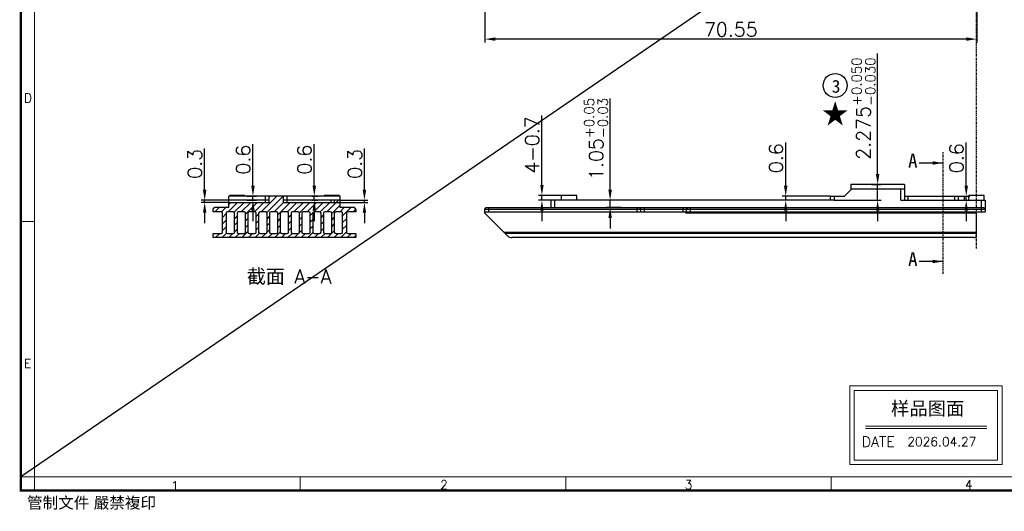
# Model space of a CAD drawing. Header units: inches. Extents: x 21485 to 22073, y -4353 to -4163.
# Tile 1 of 11: x 21485 to 21626, y -4353 to -4282. Entities that reach past the tile are written whole.
import ezdxf

# ---------------------------------------------------------------- set-up
doc = ezdxf.new("R2010")
doc.units = ezdxf.units.IN
doc.header["$LTSCALE"] = 0.64311
doc.header["$MEASUREMENT"] = 0
doc.header["$PDMODE"] = 3
doc.header["$PDSIZE"] = 0.3125
doc.linetypes.add('CENTER', pattern=[0.6, 0.375, -0.075, 0.075, -0.075])
doc.layers.get('0').update_dxf_attribs({"linetype": 'CONTINUOUS'})
doc.layers.get('Defpoints').update_dxf_attribs({"linetype": 'CONTINUOUS'})
doc.layers.add('图框', color=3, linetype='CONTINUOUS')
doc.styles.add('ITALICT', font='COMPLEX')
doc.styles.get("Standard").update_dxf_attribs({"font": 'txt.shx'})
doc.styles.add('TEXTSTYLE_2', font='txt')
doc.styles.add('TIMES', font='times.ttf')
doc.styles.add('宋体', font='txt')
doc.dimstyles.new('AVC 1.5', dxfattribs={"dimtxt": 2, "dimasz": 1.5, "dimexe": 0.5, "dimexo": 0, "dimgap": 0.39, "dimtad": 1, "dimdsep": 46, "dimtxsty": 'Standard', "dimcen": 0, "dimclrd": 2, "dimclre": 2, "dimclrt": 2, "dimadec": 1, "dimazin": 0, "dimtfac": 1, "dimtmove": 0, "dimatfit": 3, "dimfxl": 0, "dimtolj": 1, "dimtzin": 0, "dimarcsym": 0})

# ---------------------------------------------------------------- blocks, each defined once
blk = doc.blocks.new('*D213')
at = {"color": 2, "lineweight": -2, "transparency": 16777216}
for p, q in [((21560.09, -4305.99), (21560.09, -4296.05)), ((21562.91, -4307.49), (21559.59, -4307.49)), ((21562.91, -4308.19), (21559.59, -4308.19)), ((21560.09, -4308.19), (21560.09, -4307.49)), ((21560.09, -4309.69), (21560.09, -4311.19))]:
    blk.add_line(p, q, dxfattribs=at)
at = {"color": 2, "transparency": 16777216}
for points in [[(21559.84, -4305.99), (21560.34, -4305.99), (21560.09, -4307.49)], [(21559.84, -4309.69), (21560.34, -4309.69), (21560.09, -4308.19)]]:
    blk.add_solid(points, dxfattribs=at)
at = {"layer": 'Defpoints', "color": 0, "transparency": 16777216}
for p in [(21560.09, -4307.49), (21562.91, -4307.49), (21562.91, -4308.19)]:
    blk.add_point(p, dxfattribs=at)
at = {"color": 2, "transparency": 16777216, "insert": (21558.7, -4300.27), "char_height": 2, "attachment_point": 5, "rotation": 90}
blk.add_mtext('\\A1;4-0.7', dxfattribs=at)
blk = doc.blocks.new('*D214')
at = {"color": 2, "lineweight": -2, "transparency": 16777216}
for p, q in [((21569.87, -4306.69), (21569.87, -4293.61)), ((21571.49, -4308.19), (21569.37, -4308.19)), ((21569.87, -4309.24), (21569.87, -4308.19)), ((21571.49, -4309.24), (21569.37, -4309.24)), ((21569.87, -4310.74), (21569.87, -4312.24))]:
    blk.add_line(p, q, dxfattribs=at)
at = {"color": 2, "transparency": 16777216}
for points in [[(21569.62, -4306.69), (21570.12, -4306.69), (21569.87, -4308.19)], [(21569.62, -4310.74), (21570.12, -4310.74), (21569.87, -4309.24)]]:
    blk.add_solid(points, dxfattribs=at)
at = {"layer": 'Defpoints', "color": 0, "transparency": 16777216}
for p in [(21569.87, -4308.19), (21571.49, -4308.19), (21571.49, -4309.24)]:
    blk.add_point(p, dxfattribs=at)
at = {"color": 2, "transparency": 16777216, "insert": (21567.85, -4299.4), "char_height": 2, "attachment_point": 5, "rotation": 90}
blk.add_mtext('\\A1;1.05{\\H0.7x;\\S+0.05^ -0.03;}', dxfattribs=at)
blk = doc.blocks.new('*D215')
at = {"color": 2, "lineweight": -2, "transparency": 16777216}
for p, q in [((21595.06, -4306.09), (21595.06, -4299.93)), ((21601.51, -4307.59), (21594.56, -4307.59)), ((21602.01, -4308.19), (21594.56, -4308.19)), ((21595.06, -4308.19), (21595.06, -4307.59)), ((21595.06, -4309.69), (21595.06, -4311.19))]:
    blk.add_line(p, q, dxfattribs=at)
at = {"color": 2, "transparency": 16777216}
for points in [[(21594.81, -4306.09), (21595.31, -4306.09), (21595.06, -4307.59)], [(21594.81, -4309.69), (21595.31, -4309.69), (21595.06, -4308.19)]]:
    blk.add_solid(points, dxfattribs=at)
at = {"layer": 'Defpoints', "color": 0, "transparency": 16777216}
for p in [(21595.06, -4307.59), (21601.51, -4307.59), (21602.01, -4308.19)]:
    blk.add_point(p, dxfattribs=at)
at = {"color": 2, "transparency": 16777216, "insert": (21593.67, -4302.16), "char_height": 2, "attachment_point": 5, "rotation": 90}
blk.add_mtext('\\A1;0.6', dxfattribs=at)
blk = doc.blocks.new('*D216')
at = {"color": 2, "lineweight": -2, "transparency": 16777216}
for p, q in [((21608.25, -4304.42), (21608.25, -4287.17)), ((21607.35, -4305.92), (21608.75, -4305.92)), ((21608.25, -4308.19), (21608.25, -4305.92)), ((21602.01, -4308.19), (21608.75, -4308.19)), ((21608.25, -4309.69), (21608.25, -4311.19))]:
    blk.add_line(p, q, dxfattribs=at)
at = {"color": 2, "transparency": 16777216}
for points in [[(21608, -4304.42), (21608.5, -4304.42), (21608.25, -4305.92)], [(21608, -4309.69), (21608.5, -4309.69), (21608.25, -4308.19)]]:
    blk.add_solid(points, dxfattribs=at)
at = {"layer": 'Defpoints', "color": 0, "transparency": 16777216}
for p in [(21607.35, -4305.92), (21608.25, -4305.92), (21602.01, -4308.19)]:
    blk.add_point(p, dxfattribs=at)
at = {"color": 2, "transparency": 16777216, "insert": (21606.22, -4295.05), "char_height": 2, "attachment_point": 5, "rotation": 90}
blk.add_mtext('\\A1;2.275{\\H0.7x;\\S+0.050^ -0.030;}', dxfattribs=at)
blk = doc.blocks.new('*D217')
at = {"color": 2, "lineweight": -2, "transparency": 16777216}
for p, q in [((21620.96, -4306.09), (21620.96, -4299.93)), ((21615.7, -4307.59), (21621.46, -4307.59)), ((21615.7, -4308.19), (21621.46, -4308.19)), ((21620.96, -4308.19), (21620.96, -4307.59)), ((21620.96, -4309.69), (21620.96, -4311.19))]:
    blk.add_line(p, q, dxfattribs=at)
at = {"color": 2, "transparency": 16777216}
for points in [[(21620.71, -4306.09), (21621.21, -4306.09), (21620.96, -4307.59)], [(21620.71, -4309.69), (21621.21, -4309.69), (21620.96, -4308.19)]]:
    blk.add_solid(points, dxfattribs=at)
at = {"layer": 'Defpoints', "color": 0, "transparency": 16777216}
for p in [(21615.7, -4307.59), (21615.7, -4308.19), (21620.96, -4307.59)]:
    blk.add_point(p, dxfattribs=at)
at = {"color": 2, "transparency": 16777216, "insert": (21619.57, -4302.16), "char_height": 2, "attachment_point": 5, "rotation": 90}
blk.add_mtext('\\A1;0.6', dxfattribs=at)
blk = doc.blocks.new('*D233')
at = {"color": 2, "lineweight": -2, "transparency": 16777216}
for p, q in [((21622.46, -4248.3), (21622.46, -4285.59)), ((21551.91, -4251.24), (21551.91, -4285.59)), ((21620.96, -4285.09), (21553.41, -4285.09))]:
    blk.add_line(p, q, dxfattribs=at)
at = {"color": 2, "transparency": 16777216}
for points in [[(21553.41, -4284.84), (21553.41, -4285.34), (21551.91, -4285.09)], [(21620.96, -4284.84), (21620.96, -4285.34), (21622.46, -4285.09)]]:
    blk.add_solid(points, dxfattribs=at)
at = {"layer": 'Defpoints', "color": 0, "transparency": 16777216}
for p in [(21622.46, -4248.3), (21551.91, -4251.24), (21551.91, -4285.09)]:
    blk.add_point(p, dxfattribs=at)
at = {"color": 2, "transparency": 16777216, "insert": (21587.18, -4283.7), "char_height": 2, "attachment_point": 5}
blk.add_mtext('\\A1;70.55', dxfattribs=at)
blk = doc.blocks.new('*D245')
at = {"color": 2, "lineweight": -2, "transparency": 16777216}
for p, q in [((21511.7, -4306.69), (21511.7, -4300.75)), ((21515.15, -4308.19), (21511.2, -4308.19)), ((21511.7, -4308.49), (21511.7, -4308.19)), ((21515.15, -4308.49), (21511.2, -4308.49)), ((21511.7, -4309.99), (21511.7, -4311.49))]:
    blk.add_line(p, q, dxfattribs=at)
at = {"color": 2, "transparency": 16777216}
for points in [[(21511.45, -4306.69), (21511.95, -4306.69), (21511.7, -4308.19)], [(21511.45, -4309.99), (21511.95, -4309.99), (21511.7, -4308.49)]]:
    blk.add_solid(points, dxfattribs=at)
at = {"layer": 'Defpoints', "color": 0, "transparency": 16777216}
for p in [(21511.7, -4308.19), (21515.15, -4308.19), (21515.15, -4308.49)]:
    blk.add_point(p, dxfattribs=at)
at = {"color": 2, "transparency": 16777216, "insert": (21510.31, -4302.97), "char_height": 2, "attachment_point": 5, "rotation": 90}
blk.add_mtext('\\A1;0.3', dxfattribs=at)
blk = doc.blocks.new('*D246')
at = {"color": 2, "lineweight": -2, "transparency": 16777216}
for p, q in [((21518.63, -4306.09), (21518.63, -4300.15)), ((21517.74, -4307.59), (21519.13, -4307.59)), ((21517.74, -4308.19), (21519.13, -4308.19)), ((21518.63, -4308.19), (21518.63, -4307.59)), ((21518.63, -4309.69), (21518.63, -4311.19))]:
    blk.add_line(p, q, dxfattribs=at)
at = {"color": 2, "transparency": 16777216}
for points in [[(21518.38, -4306.09), (21518.88, -4306.09), (21518.63, -4307.59)], [(21518.38, -4309.69), (21518.88, -4309.69), (21518.63, -4308.19)]]:
    blk.add_solid(points, dxfattribs=at)
at = {"layer": 'Defpoints', "color": 0, "transparency": 16777216}
for p in [(21517.74, -4307.59), (21517.74, -4308.19), (21518.63, -4307.59)]:
    blk.add_point(p, dxfattribs=at)
at = {"color": 2, "transparency": 16777216, "insert": (21517.24, -4302.37), "char_height": 2, "attachment_point": 5, "rotation": 90}
blk.add_mtext('\\A1;0.6', dxfattribs=at)
blk = doc.blocks.new('*D247')
at = {"color": 2, "lineweight": -2, "transparency": 16777216}
for p, q in [((21527.43, -4306.09), (21527.43, -4300.15)), ((21527.08, -4307.59), (21527.93, -4307.59)), ((21527.08, -4308.19), (21527.93, -4308.19)), ((21527.43, -4308.19), (21527.43, -4307.59)), ((21527.43, -4309.69), (21527.43, -4311.19))]:
    blk.add_line(p, q, dxfattribs=at)
at = {"color": 2, "transparency": 16777216}
for points in [[(21527.18, -4306.09), (21527.68, -4306.09), (21527.43, -4307.59)], [(21527.18, -4309.69), (21527.68, -4309.69), (21527.43, -4308.19)]]:
    blk.add_solid(points, dxfattribs=at)
at = {"layer": 'Defpoints', "color": 0, "transparency": 16777216}
for p in [(21527.08, -4307.59), (21527.08, -4308.19), (21527.43, -4307.59)]:
    blk.add_point(p, dxfattribs=at)
at = {"color": 2, "transparency": 16777216, "insert": (21526.04, -4302.37), "char_height": 2, "attachment_point": 5, "rotation": 90}
blk.add_mtext('\\A1;0.6', dxfattribs=at)
blk = doc.blocks.new('*D248')
at = {"color": 2, "lineweight": -2, "transparency": 16777216}
for p, q in [((21534.62, -4306.69), (21534.62, -4300.75)), ((21531.15, -4308.19), (21535.12, -4308.19)), ((21534.62, -4308.49), (21534.62, -4308.19)), ((21530.35, -4308.49), (21535.12, -4308.49)), ((21534.62, -4309.99), (21534.62, -4311.49))]:
    blk.add_line(p, q, dxfattribs=at)
at = {"color": 2, "transparency": 16777216}
for points in [[(21534.37, -4306.69), (21534.87, -4306.69), (21534.62, -4308.19)], [(21534.37, -4309.99), (21534.87, -4309.99), (21534.62, -4308.49)]]:
    blk.add_solid(points, dxfattribs=at)
at = {"layer": 'Defpoints', "color": 0, "transparency": 16777216}
for p in [(21531.15, -4308.19), (21534.62, -4308.19), (21530.35, -4308.49)]:
    blk.add_point(p, dxfattribs=at)
at = {"color": 2, "transparency": 16777216, "insert": (21533.23, -4302.97), "char_height": 2, "attachment_point": 5, "rotation": 90}
blk.add_mtext('\\A1;0.3', dxfattribs=at)

msp = doc.modelspace()

# ---------------------------------------------------------------- hatches: boundary and pattern name
at = {"linetype": 'Continuous'}
h = msp.add_hatch(dxfattribs=at)
h.set_pattern_fill('A', color=2, scale=0.668488, angle=45, style=0, pattern_type=0)
h.set_pattern_definition([(45, (21542.4103, -4436.59474), (-0.4726923, 0.4726923), [])])
edge = h.paths.add_edge_path()
edge.add_line((21533.387, -4309.8438), (21532.227, -4309.8438))
edge.add_arc((21532.227, -4310.0438), 0.2, 90, 180)
edge.add_line((21532.027, -4310.0438), (21532.027, -4312.7438))
edge.add_arc((21532.227, -4312.7438), 0.2, 180, 270)
edge.add_line((21532.227, -4312.9438), (21533.387, -4312.9438))
edge.add_line((21533.387, -4312.9438), (21533.387, -4313.5438))
edge.add_line((21533.387, -4313.5438), (21512.907, -4313.5438))
edge.add_line((21512.907, -4313.5438), (21512.907, -4312.9438))
edge.add_line((21512.907, -4312.9438), (21514.067, -4312.9438))
edge.add_arc((21514.067, -4312.7438), 0.2, 270, 360)
edge.add_line((21514.267, -4312.7438), (21514.267, -4310.0438))
edge.add_arc((21514.067, -4310.0438), 0.2, 0, 90)
edge.add_line((21514.067, -4309.8438), (21512.907, -4309.8438))
edge.add_line((21512.907, -4309.8438), (21512.907, -4309.4438))
edge.add_line((21512.907, -4309.4438), (21513.107, -4309.2438))
edge.add_line((21515.147, -4309.2438), (21513.107, -4309.2438))
edge.add_line((21515.147, -4309.2438), (21515.147, -4308.4938))
edge.add_line((21515.147, -4308.4938), (21520.947, -4308.4938))
edge.add_line((21520.947, -4308.4938), (21520.947, -4307.5938))
edge.add_line((21523.007, -4307.5938), (21520.947, -4307.5938))
edge.add_line((21523.007, -4308.4938), (21523.007, -4307.5938))
edge.add_line((21523.007, -4308.4938), (21530.347, -4308.4938))
edge.add_line((21530.347, -4308.4938), (21530.347, -4308.1938))
edge.add_line((21531.147, -4308.1938), (21530.347, -4308.1938))
edge.add_line((21531.147, -4309.2438), (21531.147, -4308.1938))
edge.add_line((21533.187, -4309.2438), (21531.147, -4309.2438))
edge.add_line((21533.387, -4309.4438), (21533.187, -4309.2438))
edge.add_line((21533.387, -4309.4438), (21533.387, -4309.8438))
edge.add_line((21531.297, -4309.8438), (21530.497, -4309.8438))
edge.add_arc((21530.497, -4310.0438), 0.2, 90, 180)
edge.add_line((21530.297, -4310.0438), (21530.297, -4312.7438))
edge.add_arc((21530.497, -4312.7438), 0.2, 180, 270)
edge.add_line((21530.497, -4312.9438), (21531.297, -4312.9438))
edge.add_arc((21531.297, -4312.7438), 0.2, 270, 360)
edge.add_line((21531.497, -4312.7438), (21531.497, -4310.0438))
edge.add_arc((21531.297, -4310.0438), 0.2, 0, 90)
edge.add_line((21529.747, -4309.8438), (21528.947, -4309.8438))
edge.add_arc((21528.947, -4310.0438), 0.2, 90, 180)
edge.add_line((21528.747, -4310.0438), (21528.747, -4312.7438))
edge.add_arc((21528.947, -4312.7438), 0.2, 180, 270)
edge.add_line((21528.947, -4312.9438), (21529.747, -4312.9438))
edge.add_arc((21529.747, -4312.7438), 0.2, 270, 360)
edge.add_line((21529.947, -4312.7438), (21529.947, -4310.0438))
edge.add_arc((21529.747, -4310.0438), 0.2, 0, 90)
edge.add_line((21528.197, -4309.8438), (21527.397, -4309.8438))
edge.add_arc((21527.397, -4310.0438), 0.2, 90, 180)
edge.add_line((21527.197, -4310.0438), (21527.197, -4312.7438))
edge.add_arc((21527.397, -4312.7438), 0.2, 180, 270)
edge.add_line((21527.397, -4312.9438), (21528.197, -4312.9438))
edge.add_arc((21528.197, -4312.7438), 0.2, 270, 360)
edge.add_line((21528.397, -4312.7438), (21528.397, -4310.0438))
edge.add_arc((21528.197, -4310.0438), 0.2, 0, 90)
edge.add_line((21526.647, -4309.8438), (21525.847, -4309.8438))
edge.add_arc((21525.847, -4310.0438), 0.2, 90, 180)
edge.add_line((21525.647, -4310.0438), (21525.647, -4312.7438))
edge.add_arc((21525.847, -4312.7438), 0.2, 180, 270)
edge.add_line((21525.847, -4312.9438), (21526.647, -4312.9438))
edge.add_arc((21526.647, -4312.7438), 0.2, 270, 360)
edge.add_line((21526.847, -4312.7438), (21526.847, -4310.0438))
edge.add_arc((21526.647, -4310.0438), 0.2, 0, 90)
edge.add_line((21525.097, -4309.8438), (21524.297, -4309.8438))
edge.add_arc((21524.297, -4310.0438), 0.2, 90, 180)
edge.add_line((21524.097, -4310.0438), (21524.097, -4312.7438))
edge.add_arc((21524.297, -4312.7438), 0.2, 180, 270)
edge.add_line((21524.297, -4312.9438), (21525.097, -4312.9438))
edge.add_arc((21525.097, -4312.7438), 0.2, 270, 360)
edge.add_line((21525.297, -4312.7438), (21525.297, -4310.0438))
edge.add_arc((21525.097, -4310.0438), 0.2, 0, 90)
edge.add_line((21523.547, -4309.8438), (21522.747, -4309.8438))
edge.add_arc((21522.747, -4310.0438), 0.2, 90, 180)
edge.add_line((21522.547, -4310.0438), (21522.547, -4312.7438))
edge.add_arc((21522.747, -4312.7438), 0.2, 180, 270)
edge.add_line((21522.747, -4312.9438), (21523.547, -4312.9438))
edge.add_arc((21523.547, -4312.7438), 0.2, 270, 360)
edge.add_line((21523.747, -4312.7438), (21523.747, -4310.0438))
edge.add_arc((21523.547, -4310.0438), 0.2, 0, 90)
edge.add_line((21521.997, -4309.8438), (21521.197, -4309.8438))
edge.add_arc((21521.197, -4310.0438), 0.2, 90, 180)
edge.add_line((21520.997, -4310.0438), (21520.997, -4312.7438))
edge.add_arc((21521.197, -4312.7438), 0.2, 180, 270)
edge.add_line((21521.197, -4312.9438), (21521.997, -4312.9438))
edge.add_arc((21521.997, -4312.7438), 0.2, 270, 360)
edge.add_line((21522.197, -4312.7438), (21522.197, -4310.0438))
edge.add_arc((21521.997, -4310.0438), 0.2, 0, 90)
edge.add_line((21520.447, -4309.8438), (21519.647, -4309.8438))
edge.add_arc((21519.647, -4310.0438), 0.2, 90, 180)
edge.add_line((21519.447, -4310.0438), (21519.447, -4312.7438))
edge.add_arc((21519.647, -4312.7438), 0.2, 180, 270)
edge.add_line((21519.647, -4312.9438), (21520.447, -4312.9438))
edge.add_arc((21520.447, -4312.7438), 0.2, 270, 360)
edge.add_line((21520.647, -4312.7438), (21520.647, -4310.0438))
edge.add_arc((21520.447, -4310.0438), 0.2, 0, 90)
edge.add_line((21518.897, -4309.8438), (21518.097, -4309.8438))
edge.add_arc((21518.097, -4310.0438), 0.2, 90, 180)
edge.add_line((21517.897, -4310.0438), (21517.897, -4312.7438))
edge.add_arc((21518.097, -4312.7438), 0.2, 180, 270)
edge.add_line((21518.097, -4312.9438), (21518.897, -4312.9438))
edge.add_arc((21518.897, -4312.7438), 0.2, 270, 360)
edge.add_line((21519.097, -4312.7438), (21519.097, -4310.0438))
edge.add_arc((21518.897, -4310.0438), 0.2, 0, 90)
edge.add_line((21517.347, -4309.8438), (21516.547, -4309.8438))
edge.add_arc((21516.547, -4310.0438), 0.2, 90, 180)
edge.add_line((21516.347, -4310.0438), (21516.347, -4312.7438))
edge.add_arc((21516.547, -4312.7438), 0.2, 180, 270)
edge.add_line((21516.547, -4312.9438), (21517.347, -4312.9438))
edge.add_arc((21517.347, -4312.7438), 0.2, 270, 360)
edge.add_line((21517.547, -4312.7438), (21517.547, -4310.0438))
edge.add_arc((21517.347, -4310.0438), 0.2, 0, 90)
edge.add_line((21515.797, -4309.8438), (21514.997, -4309.8438))
edge.add_arc((21514.997, -4310.0438), 0.2, 90, 180)
edge.add_line((21514.797, -4310.0438), (21514.797, -4312.7438))
edge.add_arc((21514.997, -4312.7438), 0.2, 180, 270)
edge.add_line((21514.997, -4312.9438), (21515.797, -4312.9438))
edge.add_arc((21515.797, -4312.7438), 0.2, 270, 360)
edge.add_line((21515.997, -4312.7438), (21515.997, -4310.0438))
edge.add_arc((21515.797, -4310.0438), 0.2, 0, 90)

# ---------------------------------------------------------------- linework, layer by layer
at = {"color": 1}
msp.add_line((21755.9723, -4162.871), (21485.3282, -4347.8366), dxfattribs=at)
at = {"color": 1, "linetype": 'CENTER'}
for p, q in [((21622.4551, -4315.0971), (21622.4551, -4196.2073)), ((21617.6551, -4318.7451), (21617.6551, -4301.295))]:
    msp.add_line(p, q, dxfattribs=at)
at = {"color": 7, "linetype": 'Continuous'}
for p, q in [((21603.5051, -4307.5938), (21604.4051, -4306.6938)), ((21612.0851, -4305.9188), (21604.4051, -4305.9188)), ((21604.4051, -4305.9188), (21604.4051, -4306.6938)), ((21612.0851, -4306.5938), (21604.4051, -4306.5938)), ((21611.5851, -4308.1938), (21611.5851, -4306.5938)), ((21612.0851, -4305.9188), (21612.0851, -4308.1938)), ((21515.147, -4309.2438), (21515.147, -4307.5938)), ((21531.147, -4307.5938), (21515.147, -4307.5938)), ((21520.947, -4308.1938), (21515.147, -4308.1938)), ((21515.247, -4307.5938), (21515.247, -4307.4938)), ((21517.4468, -4307.4938), (21515.2471, -4307.4938)), ((21517.447, -4307.5938), (21517.447, -4307.4938)), ((21520.447, -4308.4938), (21520.447, -4307.5938)), ((21520.947, -4308.4938), (21520.947, -4307.5938)), ((21523.007, -4308.4938), (21523.007, -4307.5938)), ((21531.147, -4308.1938), (21523.007, -4308.1938)), ((21523.507, -4307.5938), (21523.507, -4308.4938)), ((21528.847, -4307.5938), (21528.847, -4307.4938)), ((21531.0468, -4307.4938), (21528.8471, -4307.4938)), ((21529.847, -4308.4938), (21529.847, -4308.1938)), ((21530.347, -4308.4938), (21530.347, -4308.1938)), ((21531.047, -4307.5938), (21531.047, -4307.4938)), ((21531.147, -4309.2438), (21531.147, -4307.5938)), ((21561.4051, -4309.2438), (21561.4051, -4308.1938)), ((21602.0051, -4308.1938), (21561.4051, -4308.1938)), ((21561.9051, -4308.1938), (21561.9051, -4309.2438)), ((21562.9051, -4308.1938), (21562.9051, -4307.4938)), ((21565.1051, -4307.4938), (21562.9051, -4307.4938)), ((21565.1051, -4308.1938), (21565.1051, -4307.4938)), ((21601.5051, -4307.5938), (21603.5051, -4307.5938)), ((21601.5051, -4308.1938), (21601.5051, -4307.5938)), ((21602.0051, -4307.5938), (21602.0051, -4308.1938)), ((21611.5851, -4308.1938), (21619.8051, -4308.1938)), ((21612.0851, -4307.5938), (21620.7051, -4307.5938)), ((21612.5851, -4307.5938), (21612.5851, -4308.1938)), ((21619.3051, -4308.1938), (21619.3051, -4307.5938)), ((21619.8051, -4307.5938), (21619.8051, -4308.1938)), ((21620.7051, -4308.1938), (21620.7051, -4307.5938)), ((21620.7051, -4308.1938), (21623.6551, -4308.1938)), ((21623.5551, -4307.4938), (21621.3551, -4307.4938)), ((21621.3551, -4308.1938), (21621.3551, -4307.4938)), ((21623.1551, -4309.8438), (21623.1551, -4308.1938)), ((21623.5551, -4308.1938), (21623.5551, -4307.4938)), ((21623.6551, -4308.1938), (21623.6551, -4309.8438)), ((21512.907, -4309.4438), (21513.107, -4309.2438)), ((21512.907, -4309.8438), (21512.907, -4309.4438)), ((21515.147, -4309.2438), (21513.107, -4309.2438)), ((21515.147, -4308.4938), (21520.947, -4308.4938)), ((21523.007, -4308.4938), (21530.347, -4308.4938)), ((21533.187, -4309.2438), (21531.147, -4309.2438)), ((21533.387, -4309.4438), (21533.187, -4309.2438)), ((21533.387, -4309.4438), (21533.387, -4309.8438)), ((21551.9051, -4309.4438), (21552.1051, -4309.2438)), ((21551.9051, -4310.0438), (21551.9051, -4309.4438)), ((21551.9051, -4309.4438), (21623.6551, -4309.4438)), ((21552.1051, -4309.2438), (21623.4551, -4309.2438)), ((21552.4051, -4309.2438), (21552.4051, -4309.8438)), ((21573.7451, -4309.8438), (21573.7451, -4309.2438)), ((21574.0451, -4309.2438), (21574.2451, -4309.4438)), ((21574.2451, -4309.4438), (21574.2451, -4309.8438)), ((21574.7451, -4309.2438), (21574.7451, -4309.8438)), ((21580.3451, -4309.8438), (21580.3451, -4309.2438)), ((21580.8451, -4309.4438), (21581.0451, -4309.2438)), ((21580.8451, -4309.8438), (21580.8451, -4309.4438)), ((21581.3451, -4309.2438), (21581.3451, -4309.8438)), ((21623.4551, -4309.2438), (21623.6551, -4309.4438)), ((21514.067, -4309.8438), (21512.907, -4309.8438)), ((21514.267, -4312.7438), (21514.267, -4310.0438)), ((21514.797, -4310.0438), (21514.797, -4312.7438)), ((21515.797, -4309.8438), (21514.997, -4309.8438)), ((21515.997, -4312.7438), (21515.997, -4310.0438)), ((21516.347, -4310.0438), (21516.347, -4312.7438)), ((21517.347, -4309.8438), (21516.547, -4309.8438)), ((21517.547, -4312.7438), (21517.547, -4310.0438)), ((21517.897, -4310.0438), (21517.897, -4312.7438)), ((21518.897, -4309.8438), (21518.097, -4309.8438)), ((21519.097, -4312.7438), (21519.097, -4310.0438)), ((21519.447, -4310.0438), (21519.447, -4312.7438)), ((21520.447, -4309.8438), (21519.647, -4309.8438)), ((21520.647, -4312.7438), (21520.647, -4310.0438)), ((21520.997, -4310.0438), (21520.997, -4312.7438)), ((21521.997, -4309.8438), (21521.197, -4309.8438)), ((21522.197, -4312.7438), (21522.197, -4310.0438)), ((21522.547, -4310.0438), (21522.547, -4312.7438)), ((21523.547, -4309.8438), (21522.747, -4309.8438)), ((21523.747, -4312.7438), (21523.747, -4310.0438)), ((21524.097, -4310.0438), (21524.097, -4312.7438)), ((21525.097, -4309.8438), (21524.297, -4309.8438)), ((21525.297, -4312.7438), (21525.297, -4310.0438)), ((21525.647, -4310.0438), (21525.647, -4312.7438)), ((21526.647, -4309.8438), (21525.847, -4309.8438)), ((21526.847, -4312.7438), (21526.847, -4310.0438)), ((21527.197, -4310.0438), (21527.197, -4312.7438)), ((21528.197, -4309.8438), (21527.397, -4309.8438)), ((21528.397, -4312.7438), (21528.397, -4310.0438)), ((21528.747, -4310.0438), (21528.747, -4312.7438)), ((21529.747, -4309.8438), (21528.947, -4309.8438)), ((21529.947, -4312.7438), (21529.947, -4310.0438)), ((21530.297, -4310.0438), (21530.297, -4312.7438)), ((21531.297, -4309.8438), (21530.497, -4309.8438)), ((21531.497, -4312.7438), (21531.497, -4310.0438)), ((21532.027, -4310.0438), (21532.027, -4312.7438)), ((21533.387, -4309.8438), (21532.227, -4309.8438)), ((21551.9051, -4309.8438), (21580.7436, -4309.8438)), ((21555.1122, -4313.2509), (21551.9051, -4310.0438)), ((21580.7436, -4310.0438), (21580.7436, -4309.8438)), ((21622.4051, -4310.0438), (21580.7436, -4310.0438)), ((21580.8451, -4309.8438), (21623.6551, -4309.8438)), ((21622.4051, -4309.8438), (21622.4051, -4313.2438)), ((21512.907, -4313.5438), (21512.907, -4312.9438)), ((21512.907, -4312.9438), (21514.067, -4312.9438)), ((21533.387, -4313.5438), (21512.907, -4313.5438)), ((21514.997, -4312.9438), (21515.797, -4312.9438)), ((21516.547, -4312.9438), (21517.347, -4312.9438)), ((21518.097, -4312.9438), (21518.897, -4312.9438)), ((21519.647, -4312.9438), (21520.447, -4312.9438)), ((21521.197, -4312.9438), (21521.997, -4312.9438)), ((21522.747, -4312.9438), (21523.547, -4312.9438)), ((21524.297, -4312.9438), (21525.097, -4312.9438)), ((21525.847, -4312.9438), (21526.647, -4312.9438)), ((21527.397, -4312.9438), (21528.197, -4312.9438)), ((21528.947, -4312.9438), (21529.747, -4312.9438)), ((21530.497, -4312.9438), (21531.297, -4312.9438)), ((21532.227, -4312.9438), (21533.387, -4312.9438)), ((21533.387, -4312.9438), (21533.387, -4313.5438)), ((21554.6051, -4312.7438), (21622.4051, -4312.7438)), ((21622.4051, -4312.9438), (21554.8051, -4312.9438)), ((21622.1051, -4313.5438), (21555.8193, -4313.5438))]:
    msp.add_line(p, q, dxfattribs=at)
at = {"color": 3, "linetype": 'Continuous'}
msp.add_circle((21602.1444, -4291.737), 1.7207, dxfattribs=at)
at = {"color": 7, "linetype": 'Continuous'}
for centre, radius, start, end in [((21514.067, -4310.0438), 0.2, 0, 90), ((21514.997, -4310.0438), 0.2, 90, 180), ((21515.797, -4310.0438), 0.2, 0, 90), ((21516.547, -4310.0438), 0.2, 90, 180), ((21517.347, -4310.0438), 0.2, 0, 90), ((21518.097, -4310.0438), 0.2, 90, 180), ((21518.897, -4310.0438), 0.2, 0, 90), ((21519.647, -4310.0438), 0.2, 90, 180), ((21520.447, -4310.0438), 0.2, 0, 90), ((21521.197, -4310.0438), 0.2, 90, 180), ((21521.997, -4310.0438), 0.2, 0, 90), ((21522.747, -4310.0438), 0.2, 90, 180), ((21523.547, -4310.0438), 0.2, 0, 90), ((21524.297, -4310.0438), 0.2, 90, 180), ((21525.097, -4310.0438), 0.2, 0, 90), ((21525.847, -4310.0438), 0.2, 90, 180), ((21526.647, -4310.0438), 0.2, 0, 90), ((21527.397, -4310.0438), 0.2, 90, 180), ((21528.197, -4310.0438), 0.2, 0, 90), ((21528.947, -4310.0438), 0.2, 90, 180), ((21529.747, -4310.0438), 0.2, 0, 90), ((21530.497, -4310.0438), 0.2, 90, 180), ((21531.297, -4310.0438), 0.2, 0, 90), ((21532.227, -4310.0438), 0.2, 90, 180), ((21514.067, -4312.7438), 0.2, 270, 0), ((21514.997, -4312.7438), 0.2, 180, 270), ((21515.797, -4312.7438), 0.2, 270, 0), ((21516.547, -4312.7438), 0.2, 180, 270), ((21517.347, -4312.7438), 0.2, 270, 0), ((21518.097, -4312.7438), 0.2, 180, 270), ((21518.897, -4312.7438), 0.2, 270, 0), ((21519.647, -4312.7438), 0.2, 180, 270), ((21520.447, -4312.7438), 0.2, 270, 0), ((21521.197, -4312.7438), 0.2, 180, 270), ((21521.997, -4312.7438), 0.2, 270, 0), ((21522.747, -4312.7438), 0.2, 180, 270), ((21523.547, -4312.7438), 0.2, 270, 0), ((21524.297, -4312.7438), 0.2, 180, 270), ((21525.097, -4312.7438), 0.2, 270, 0), ((21525.847, -4312.7438), 0.2, 180, 270), ((21526.647, -4312.7438), 0.2, 270, 0), ((21527.397, -4312.7438), 0.2, 180, 270), ((21528.197, -4312.7438), 0.2, 270, 0), ((21528.947, -4312.7438), 0.2, 180, 270), ((21529.747, -4312.7438), 0.2, 270, 0), ((21530.497, -4312.7438), 0.2, 180, 270), ((21531.297, -4312.7438), 0.2, 270, 0), ((21532.227, -4312.7438), 0.2, 180, 270), ((21555.8193, -4312.5438), 1, 225, 270), ((21622.1051, -4313.2438), 0.3, 270, 0)]:
    msp.add_arc(centre, radius, start, end, dxfattribs=at)
for points, knots in [([(21580.7436, -4310.0438), (21580.7436, -4310.0055), (21580.7559, -4309.9509), (21580.7867, -4309.8922), (21580.8029, -4309.8692), (21580.8111, -4309.8601)], [0, 0, 0, 0, 0.57713071, 0.81508337, 1, 1, 1, 1]), ([(21580.8111, -4309.8601), (21580.8151, -4309.8557), (21580.8218, -4309.849), (21580.8309, -4309.8438), (21580.8346, -4309.8438)], [0, 0, 0, 0, 0.61583776, 1, 1, 1, 1])]:
    msp.add_open_spline(points, degree=3, knots=knots, dxfattribs=at)
at = {"layer": '图框', "color": 4, "lineweight": 0}
for p, q in [((21487.296, -4349.8043), (21487.296, -4162.871)), ((21487.296, -4164.8387), (21487.296, -4347.8366)), ((21487.296, -4348.6601), (21487.296, -4309.9587)), ((21485.3282, -4311.237), (21487.296, -4311.237)), ((21485.3282, -4311.237), (21487.296, -4311.237)), ((21604.2386, -4334.7928), (21626.1019, -4334.7928)), ((21604.2386, -4346.068), (21604.2386, -4334.7928)), ((21626.1019, -4334.7928), (21626.1019, -4346.068)), ((21604.8812, -4335.4354), (21625.4593, -4335.4354)), ((21604.8812, -4345.4254), (21604.8812, -4335.4354)), ((21625.4593, -4335.4354), (21625.4593, -4345.4254)), ((21623.9072, -4340.5753), (21606.4878, -4340.5753)), ((21623.9072, -4340.9281), (21606.4878, -4340.9281)), ((21626.1019, -4346.068), (21604.2386, -4346.068)), ((21625.4593, -4345.4254), (21604.8812, -4345.4254)), ((21755.9723, -4347.8366), (21485.3282, -4347.8366)), ((21626.7588, -4347.8366), (21487.296, -4347.8366)), ((21525.395, -4347.8366), (21525.395, -4349.8043))]:
    msp.add_line(p, q, dxfattribs=at)
at = {"layer": '图框', "lineweight": 0}
for p, q in [((21563.4966, -4347.8366), (21563.4966, -4349.8043)), ((21601.5982, -4347.8366), (21601.5982, -4349.8043))]:
    msp.add_line(p, q, dxfattribs=at)
at = {"layer": '图框', "color": 4, "lineweight": 0, "const_width": 0.328}
msp.add_lwpolyline([(21485.3282, -4162.871), (21755.9723, -4162.871), (21755.9723, -4349.8043), (21485.3282, -4349.8043)], close=True, dxfattribs=at)

# ---------------------------------------------------------------- texts
at = {"color": 4, "lineweight": 0, "style": 'TIMES'}
msp.add_text('\\M+2BADE\\M+2A8EE\\M+2A4E5\\M+2A5F3 \\M+2C459\\M+2B854\\M+2BDC6\\M+2A64C', height=1.639765, dxfattribs=at).set_placement((21486.2161, -4352.3736))
at = {"color": 3, "linetype": 'Continuous', "insert": (21601.6644, -4290.9396), "char_height": 1.8298, "width": 1.82977, "attachment_point": 1, "style": 'TEXTSTYLE_2'}
msp.add_mtext('3', dxfattribs=at)
at = {"color": 7, "linetype": 'Continuous', "insert": (21600.2902, -4294.3464), "char_height": 2.88, "width": 4.32, "attachment_point": 1, "line_spacing_factor": 0.9, "style": 'TEXTSTYLE_2'}
msp.add_mtext('★', dxfattribs=at)
at = {"char_height": 2, "attachment_point": 1, "style": '宋体'}
for insert in [(21612.6163, -4301.5157), (21612.6163, -4315.6306)]:
    msp.add_mtext_dynamic_manual_height_columns('{\\C2;A}', width=2.468309, gutter_width=12.5, heights=[0], dxfattribs=dict(at, insert=insert))
at = {"color": 2, "linetype": 'Continuous', "insert": (21529.8784, -4318.1081), "char_height": 2, "attachment_point": 3, "line_spacing_factor": 0.9}
msp.add_mtext('{\\fSimSun|b0|i0|c134|p2;截面 }A-A', dxfattribs=at)
at = {"layer": '图框', "color": 4, "lineweight": 0}
for s, height, style, p in [('D', 1.2751, 'ITALICT', (21485.7882, -4294.1709)), ('E', 1.2751, 'ITALICT', (21485.7896, -4332.226)), ('1', 1.2751, 'ITALICT', (21506.8951, -4349.7587)), ('2', 1.2751, 'ITALICT', (21545.4846, -4349.5952)), ('\\M+2BADE\\M+2A8EE\\M+2A4E5\\M+2A5F3 \\M+2C459\\M+2B854\\M+2BDC6\\M+2A64C', 1.639765, 'TIMES', (21486.2161, -4352.3736))]:
    msp.add_text(s, height=height, dxfattribs=dict(at, style=style)).set_placement(p)
at = {"layer": '图框', "lineweight": 0, "style": 'ITALICT'}
for s, p in [('3', (21580.5753, -4349.6031)), ('4', (21620.7795, -4349.5992))]:
    msp.add_text(s, height=1.2751, dxfattribs=at).set_placement(p)
at = {"layer": '图框', "color": 4, "lineweight": 0}
for s, insert, char_height, width, attachment_point in [('{\\fSimSun|b0|i0|c134|p2;样品图面}', (21610.1676, -4337.0607), 1.927917, 12.915836, 1), ('2026.04.27', (21617.4635, -4342.7948), 1.28526, 12.871808, 5)]:
    msp.add_mtext(s, dxfattribs=dict(at, insert=insert, char_height=char_height, width=width, attachment_point=attachment_point))
at = {"layer": '图框', "color": 4, "lineweight": 0, "insert": (21604.6188, -4340.5654), "char_height": 0.897631, "attachment_point": 1}
msp.add_mtext('\\P{\\H1.667x; DATE}', dxfattribs=at)

# ---------------------------------------------------------------- dimensions: what is measured, and where the dimension line sits
dim = msp.add_linear_dim(base=(21551.9051, -4285.0857), p1=(21622.4551, -4248.2964), p2=(21551.9051, -4251.2364), dimstyle='AVC 1.5')
dim.commit()
dim.dimension.update_dxf_attribs({"geometry": '*D233', "text_midpoint": (21587.1801, -4283.6957)})
dim = msp.add_linear_dim(base=(21608.2451, -4305.9188), p1=(21602.0051, -4308.1938), p2=(21607.3503, -4305.9188), angle=90, text='<>{\\H0.7x;\\S+0.050^ -0.030;}', dimstyle='AVC 1.5', override={"dimdec": 3})
dim.commit()
dim.dimension.update_dxf_attribs({"geometry": '*D216', "text_midpoint": (21606.2218, -4295.0454)})
for base, p1, p2, text, picture, middle in [((21569.869, -4308.1938), (21571.4917, -4309.2438), (21571.4917, -4308.1938), '<>{\\H0.7x;\\S+0.05^ -0.03;}', '*D214', (21567.8456, -4299.4038)), ((21560.0931, -4307.4938), (21562.9051, -4308.1938), (21562.9051, -4307.4938), '4-<>', '*D213', (21558.7031, -4300.2704))]:
    dim = msp.add_linear_dim(base=base, p1=p1, p2=p2, angle=90, text=text, dimstyle='AVC 1.5')
    dim.commit()
    dim.dimension.update_dxf_attribs({"geometry": picture, "text_midpoint": middle})
for base, p1, p2, picture, middle in [((21511.6982, -4308.1938), (21515.147, -4308.4938), (21515.147, -4308.1938), '*D245', (21510.3082, -4302.9704)), ((21518.626, -4307.5938), (21517.735, -4308.1938), (21517.735, -4307.5938), '*D246', (21517.236, -4302.3704)), ((21527.4252, -4307.5938), (21527.077, -4308.1938), (21527.077, -4307.5938), '*D247', (21526.0352, -4302.3704)), ((21534.6184, -4308.1938), (21530.347, -4308.4938), (21531.147, -4308.1938), '*D248', (21533.2284, -4302.9704))]:
    dim = msp.add_linear_dim(base=base, p1=p1, p2=p2, angle=90, dimstyle='AVC 1.5')
    dim.commit()
    dim.dimension.update_dxf_attribs({"geometry": picture, "text_midpoint": middle})
for base, p1, p2, picture, middle in [((21595.063, -4307.5938), (21602.0051, -4308.1938), (21601.5051, -4307.5938), '*D215', (21595.063, -4302.1561)), ((21620.9572, -4307.5938), (21615.6951, -4308.1938), (21615.6951, -4307.5938), '*D217', (21620.9572, -4302.1561))]:
    dim = msp.add_linear_dim(base=base, p1=p1, p2=p2, angle=90, dimstyle='AVC 1.5')
    dim.commit()
    dim.dimension.update_dxf_attribs({"geometry": picture, "text_midpoint": middle, "dimtype": 160})

# ---------------------------------------------------------------- leaders
for points in [[(21617.6551, -4302.8485), (21614.1901, -4302.8485)], [(21617.6551, -4316.9634), (21614.1901, -4316.9634)]]:
    msp.add_leader(points, dimstyle='AVC 1.5', override={"dimgap": 0.39, "dimtad": 0})

doc.saveas('drawing.dxf')
